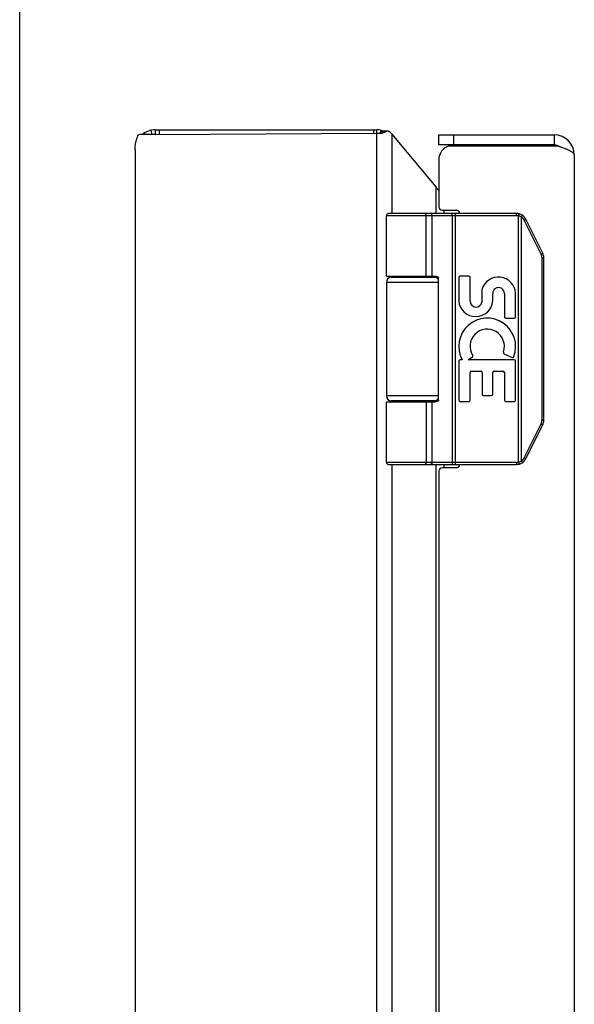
# Model space of a CAD drawing. Header units: inches. Extents: x 0 to 37.8, y 0 to 24.4.
# Tile 5 of 10: x 0 to 3.3, y 12.9 to 18.7. Entities that reach past the tile are written whole.
import ezdxf

# ---------------------------------------------------------------- set-up
doc = ezdxf.new("R2010")
doc.units = ezdxf.units.IN
doc.header["$LTSCALE"] = 2.077778
doc.header["$MEASUREMENT"] = 0
doc.layers.get('0').update_dxf_attribs({"linetype": 'CONTINUOUS'})
doc.layers.add('02___PRT_ALL_AXES', color=7, linetype='CONTINUOUS')

msp = doc.modelspace()

# ---------------------------------------------------------------- linework, layer by layer
at = {"color": 7, "linetype": 'Continuous'}
for p, q in [((0, 0), (0, 24.4444)), ((0.7843, 18.0774), (0.7897, 18.0518)), ((0.8093, 18.08), (0.8093, 18.0519)), ((0.8336, 18.08), (0.8336, 18.0521)), ((2.1139, 18.08), (2.1139, 18.0595)), ((2.1333, 18.08), (2.1333, 18.0596)), ((2.1592, 18.0772), (2.1569, 18.0666)), ((2.1981, 18.0718), (2.1657, 18.0718)), ((0.7398, 18.0579), (0.7442, 18.0516)), ((0.7436, 18.0604), (0.7493, 18.0516)), ((2.1843, 18.0684), (2.1588, 18.0684)), ((2.5045, 17.99), (2.5045, 18.05)), ((2.5945, 17.99), (2.5945, 18.05)), ((3.1945, 18.05), (3.1945, 17.99)), ((3.1945, 17.99), (2.5045, 17.99)), ((2.9692, 17.567), (2.1918, 17.567)), ((2.9692, 17.58), (2.2048, 17.58)), ((2.4223, 17.58), (2.4221, 17.58)), ((2.4224, 17.58), (2.4222, 17.58)), ((2.4225, 17.58), (2.4224, 17.58)), ((2.4287, 17.205), (2.4287, 17.5672)), ((2.4287, 17.205), (2.4287, 17.5672)), ((2.4647, 17.205), (2.4647, 17.567)), ((2.5849, 17.5753), (2.5849, 17.5756)), ((2.585, 17.5749), (2.5849, 17.5753)), ((2.585, 17.5746), (2.585, 17.5749)), ((2.585, 17.5742), (2.585, 17.5746)), ((2.5851, 17.5738), (2.585, 17.5742)), ((2.5851, 17.5735), (2.5851, 17.5738)), ((2.5851, 17.5731), (2.5851, 17.5735)), ((2.5852, 17.5727), (2.5851, 17.5731)), ((2.5852, 17.5723), (2.5852, 17.5727)), ((2.5852, 17.5719), (2.5852, 17.5723)), ((2.5852, 17.5715), (2.5852, 17.5719)), ((2.5853, 17.5711), (2.5852, 17.5715)), ((2.5853, 17.5707), (2.5853, 17.5711)), ((2.5853, 17.5702), (2.5853, 17.5707)), ((2.5853, 17.5698), (2.5853, 17.5702)), ((2.5853, 17.5694), (2.5853, 17.5698)), ((2.5853, 17.569), (2.5853, 17.5694)), ((2.5853, 17.5685), (2.5853, 17.569)), ((2.5854, 17.5681), (2.5853, 17.5685)), ((2.5854, 17.5677), (2.5854, 17.5681)), ((2.5854, 17.5672), (2.5854, 17.5677)), ((2.5854, 17.5672), (2.5854, 16.0928)), ((2.6046, 16.08), (2.6046, 17.58)), ((2.9692, 17.567), (2.9692, 17.58)), ((2.9811, 17.5656), (2.9842, 17.5782)), ((2.9811, 16.0945), (2.9811, 17.5656)), ((2.9984, 17.5587), (2.9988, 17.5593)), ((2.9984, 16.1013), (2.9984, 17.5587)), ((2.9988, 17.5593), (2.9991, 17.5598)), ((2.9991, 17.5598), (2.9995, 17.5603)), ((2.9995, 17.5603), (2.9998, 17.5609)), ((2.9998, 17.5609), (3.0001, 17.5614)), ((3.0001, 17.5614), (3.0004, 17.5619)), ((3.0004, 17.5619), (3.0006, 17.5623)), ((3.0006, 17.5623), (3.0008, 17.5626)), ((3.0008, 17.5626), (3.001, 17.5629)), ((3.001, 17.5629), (3.0012, 17.5633)), ((3.0012, 17.5633), (3.0014, 17.5636)), ((3.0014, 17.5636), (3.0016, 17.5639)), ((3.0016, 17.5639), (3.0018, 17.5642)), ((3.0018, 17.5642), (3.0019, 17.5645)), ((3.0019, 17.5645), (3.0021, 17.5648)), ((3.0021, 17.5648), (3.0023, 17.5651)), ((3.0023, 17.5651), (3.0024, 17.5654)), ((3.0024, 17.5654), (3.0026, 17.5657)), ((3.0026, 17.5657), (3.0027, 17.566)), ((3.0027, 17.566), (3.0028, 17.5662)), ((3.0181, 17.5411), (3.0188, 17.5415)), ((3.0188, 17.5415), (3.0195, 17.5419)), ((3.0195, 17.5419), (3.0201, 17.5422)), ((3.0201, 17.5422), (3.0206, 17.5425)), ((3.0206, 17.5425), (3.021, 17.5427)), ((3.021, 17.5427), (3.0215, 17.543)), ((3.0215, 17.543), (3.0219, 17.5432)), ((3.0219, 17.5432), (3.0223, 17.5435)), ((3.0223, 17.5435), (3.0225, 17.5436)), ((3.0225, 17.5436), (3.0228, 17.5438)), ((3.0228, 17.5438), (3.023, 17.5439)), ((3.023, 17.5439), (3.0232, 17.544)), ((3.0232, 17.544), (3.0234, 17.5442)), ((3.0234, 17.5442), (3.0236, 17.5443)), ((3.0236, 17.5443), (3.0238, 17.5444)), ((3.1262, 17.3432), (3.0251, 17.5455)), ((3.0153, 17.5397), (3.0158, 17.54)), ((3.1164, 17.3374), (3.0153, 17.5397)), ((3.0158, 17.54), (3.0166, 17.5404)), ((3.0166, 17.5404), (3.0173, 17.5407)), ((3.0173, 17.5407), (3.0181, 17.5411)), ((3.1164, 17.3374), (3.1173, 17.3379)), ((3.1173, 17.3379), (3.1181, 17.3383)), ((3.1181, 17.3383), (3.1188, 17.3387)), ((3.1188, 17.3387), (3.1196, 17.3391)), ((3.1196, 17.3391), (3.1202, 17.3394)), ((3.1202, 17.3394), (3.1209, 17.3398)), ((3.1209, 17.3398), (3.1214, 17.3401)), ((3.1214, 17.3401), (3.1219, 17.3403)), ((3.1216, 16.3448), (3.1216, 17.3153)), ((3.1216, 17.3153), (3.1328, 17.3153)), ((3.1219, 17.3403), (3.1223, 17.3406)), ((3.1223, 17.3406), (3.1226, 17.3407)), ((3.1226, 17.3407), (3.123, 17.341)), ((3.123, 17.341), (3.1234, 17.3412)), ((3.1234, 17.3412), (3.1237, 17.3414)), ((3.1237, 17.3414), (3.1239, 17.3415)), ((3.1239, 17.3415), (3.1241, 17.3416)), ((3.1241, 17.3416), (3.1243, 17.3418)), ((3.1243, 17.3418), (3.1246, 17.3419)), ((3.1246, 17.3419), (3.1248, 17.342)), ((3.1248, 17.342), (3.1249, 17.3421)), ((3.1328, 16.3448), (3.1328, 17.3153)), ((2.2218, 17.2), (2.5005, 17.2)), ((2.5028, 16.465), (2.5028, 17.195)), ((2.1918, 17.17), (2.5028, 17.17)), ((2.5028, 16.49), (2.1918, 16.49)), ((2.1918, 16.455), (2.4829, 16.455)), ((2.5005, 16.46), (2.2218, 16.46)), ((2.4647, 16.093), (2.4647, 16.455)), ((3.0153, 16.1204), (3.1164, 16.3226)), ((3.0251, 16.1146), (3.1262, 16.3168)), ((3.1164, 16.3226), (3.1173, 16.3222)), ((3.1173, 16.3222), (3.1181, 16.3218)), ((3.1181, 16.3218), (3.1188, 16.3214)), ((3.1188, 16.3214), (3.1196, 16.321)), ((3.1196, 16.321), (3.1202, 16.3206)), ((3.1202, 16.3206), (3.1209, 16.3203)), ((3.1209, 16.3203), (3.1214, 16.32)), ((3.1214, 16.32), (3.1219, 16.3197)), ((3.1216, 16.3448), (3.1328, 16.3448)), ((3.1219, 16.3197), (3.1223, 16.3195)), ((3.1223, 16.3195), (3.1227, 16.3192)), ((3.1227, 16.3192), (3.1232, 16.319)), ((3.1232, 16.319), (3.1234, 16.3188)), ((3.1234, 16.3188), (3.1237, 16.3187)), ((3.1237, 16.3187), (3.1239, 16.3185)), ((3.1239, 16.3185), (3.1241, 16.3184)), ((3.1241, 16.3184), (3.1243, 16.3183)), ((3.1243, 16.3183), (3.1246, 16.3181)), ((3.1246, 16.3181), (3.1248, 16.318)), ((2.1918, 16.093), (2.9692, 16.093)), ((2.2048, 16.08), (2.9692, 16.08)), ((2.4223, 16.08), (2.4221, 16.08)), ((2.4224, 16.08), (2.4222, 16.08)), ((2.4225, 16.08), (2.4224, 16.08)), ((2.4226, 16.0801), (2.4225, 16.08)), ((2.585, 16.0851), (2.5849, 16.0848)), ((2.5851, 16.0864), (2.585, 16.086)), ((2.585, 16.086), (2.585, 16.0857)), ((2.5852, 16.0876), (2.5851, 16.0872)), ((2.5851, 16.0872), (2.5851, 16.0868)), ((2.5851, 16.0868), (2.5851, 16.0864)), ((2.5853, 16.0888), (2.5852, 16.0884)), ((2.5852, 16.0884), (2.5852, 16.088)), ((2.5852, 16.088), (2.5852, 16.0876)), ((2.5854, 16.0917), (2.5853, 16.0913)), ((2.5853, 16.0913), (2.5853, 16.0909)), ((2.5853, 16.0909), (2.5853, 16.0904)), ((2.5853, 16.0904), (2.5853, 16.09)), ((2.5853, 16.09), (2.5853, 16.0896)), ((2.5853, 16.0896), (2.5853, 16.0892)), ((2.5853, 16.0892), (2.5853, 16.0888)), ((2.5854, 16.0928), (2.5854, 16.0924)), ((2.9692, 16.093), (2.9692, 16.08)), ((2.9811, 16.0945), (2.9842, 16.0819)), ((2.9984, 16.1013), (2.9988, 16.1008)), ((2.9988, 16.1008), (2.9991, 16.1002)), ((2.9991, 16.1002), (2.9995, 16.0997)), ((2.9995, 16.0997), (2.9997, 16.0994)), ((2.9997, 16.0994), (3, 16.0988)), ((3, 16.0988), (3.0003, 16.0983)), ((3.0003, 16.0983), (3.0005, 16.098)), ((3.0005, 16.098), (3.0007, 16.0976)), ((3.0007, 16.0976), (3.0009, 16.0973)), ((3.0009, 16.0973), (3.0011, 16.097)), ((3.0011, 16.097), (3.0013, 16.0966)), ((3.0013, 16.0966), (3.0015, 16.0963)), ((3.0015, 16.0963), (3.0017, 16.096)), ((3.0017, 16.096), (3.0019, 16.0957)), ((3.0019, 16.0957), (3.002, 16.0954)), ((3.002, 16.0954), (3.0022, 16.0951)), ((3.0022, 16.0951), (3.0023, 16.0948)), ((3.0023, 16.0948), (3.0025, 16.0945)), ((3.0025, 16.0945), (3.0026, 16.0942)), ((3.0026, 16.0942), (3.0028, 16.094)), ((3.0153, 16.1204), (3.0162, 16.1199)), ((3.0162, 16.1199), (3.017, 16.1195)), ((3.017, 16.1195), (3.0177, 16.1191)), ((3.0177, 16.1191), (3.0184, 16.1187)), ((3.0184, 16.1187), (3.0191, 16.1184)), ((3.0191, 16.1184), (3.0198, 16.118)), ((3.0198, 16.118), (3.0203, 16.1177)), ((3.0203, 16.1177), (3.0207, 16.1175)), ((3.0207, 16.1175), (3.0212, 16.1172)), ((3.0212, 16.1172), (3.0216, 16.117)), ((3.0216, 16.117), (3.022, 16.1167)), ((3.022, 16.1167), (3.0223, 16.1166)), ((3.0223, 16.1166), (3.0225, 16.1164)), ((3.0225, 16.1164), (3.0228, 16.1163)), ((3.0228, 16.1163), (3.023, 16.1162)), ((3.023, 16.1162), (3.0232, 16.116)), ((3.0232, 16.116), (3.0234, 16.1159)), ((3.0234, 16.1159), (3.0236, 16.1158))]:
    msp.add_line(p, q, dxfattribs=at)
at = {"color": 3, "linetype": 'Continuous'}
for p, q in [((0.8093, 18.08), (2.1333, 18.08)), ((0.722, 18.0515), (0.7098, 18.0514)), ((0.7404, 18.0516), (0.722, 18.0515)), ((0.7618, 18.0517), (0.7404, 18.0516)), ((0.8093, 18.0519), (2.1333, 18.0596)), ((2.1333, 18.0596), (2.1453, 18.0597)), ((2.1333, 18.0596), (2.1333, 6.1004)), ((2.2252, 17.58), (2.2252, 18.0551)), ((2.4882, 17.7393), (2.2252, 18.0551)), ((2.5045, 18.05), (3.1945, 18.05)), ((0.6893, 17.96), (0.6893, 6.2)), ((2.5649, 17.985), (3.2102, 17.985)), ((2.5045, 17.9), (2.5045, 17.62)), ((3.3145, 17.93), (3.3145, 6.23)), ((2.4882, 17.58), (2.4882, 17.7393)), ((2.5245, 17.6), (2.6095, 17.6)), ((2.5342, 17.6), (2.5342, 17.58)), ((2.2252, 17.2), (2.2252, 17.205)), ((2.4882, 17.2), (2.4882, 17.2048)), ((2.2252, 16.455), (2.2252, 16.46)), ((2.4882, 16.4553), (2.4882, 16.46)), ((2.2252, 8.08), (2.2252, 16.08)), ((2.4882, 8.08), (2.4882, 16.08)), ((2.5342, 16.08), (2.5342, 16.06)), ((2.5045, 16.04), (2.5045, 8.12)), ((2.6095, 16.06), (2.5245, 16.06))]:
    msp.add_line(p, q, dxfattribs=at)
at = {"color": 7, "linetype": 'Continuous'}
for points in [[(2.1657, 18.0718), (2.1652, 18.0718), (2.1646, 18.0717), (2.164, 18.0716), (2.1633, 18.0714), (2.1627, 18.0712), (2.1621, 18.0709), (2.1614, 18.0705), (2.1608, 18.0701), (2.1601, 18.0696), (2.1595, 18.069), (2.1575, 18.0671)], [(2.1393, 18.0597), (2.1408, 18.0597), (2.1422, 18.0599), (2.1436, 18.0601), (2.145, 18.0604)], [(2.145, 18.0604), (2.1464, 18.0608), (2.1479, 18.0612), (2.1493, 18.0618), (2.1507, 18.0624), (2.152, 18.0631), (2.1534, 18.064), (2.1548, 18.0649), (2.1562, 18.066), (2.1575, 18.0671)], [(2.4287, 17.5672), (2.4287, 17.5675), (2.4287, 17.5677), (2.4287, 17.5679), (2.4287, 17.5681), (2.4287, 17.5683), (2.4287, 17.5685), (2.4287, 17.5688), (2.4286, 17.569), (2.4286, 17.5692), (2.4286, 17.5694), (2.4286, 17.5696), (2.4286, 17.5698), (2.4285, 17.57), (2.4285, 17.5702), (2.4285, 17.5705), (2.4285, 17.5707), (2.4284, 17.5709), (2.4284, 17.5711), (2.4284, 17.5713), (2.4283, 17.5715), (2.4283, 17.5717), (2.4282, 17.5719), (2.4282, 17.5721), (2.4282, 17.5723), (2.4281, 17.5725), (2.4281, 17.5727), (2.428, 17.5729), (2.428, 17.5731), (2.4279, 17.5733), (2.4279, 17.5735), (2.4278, 17.5737), (2.4277, 17.5738), (2.4277, 17.574), (2.4276, 17.5742), (2.4276, 17.5744), (2.4275, 17.5746), (2.4274, 17.5747), (2.4274, 17.5749), (2.4273, 17.5751), (2.4272, 17.5753), (2.4272, 17.5754), (2.4271, 17.5756), (2.427, 17.5757), (2.427, 17.5759), (2.4269, 17.5761), (2.4268, 17.5762), (2.4267, 17.5764), (2.4266, 17.5765), (2.4266, 17.5767), (2.4265, 17.5768), (2.4264, 17.577), (2.4263, 17.5771), (2.4262, 17.5772), (2.4261, 17.5774), (2.4261, 17.5775), (2.426, 17.5776), (2.4259, 17.5777), (2.4258, 17.5779), (2.4257, 17.578), (2.4256, 17.5781), (2.4255, 17.5782), (2.4254, 17.5783), (2.4253, 17.5784), (2.4252, 17.5785), (2.4251, 17.5786), (2.425, 17.5787), (2.4249, 17.5788), (2.4248, 17.5789), (2.4247, 17.579), (2.4246, 17.5791), (2.4245, 17.5792), (2.4244, 17.5792), (2.4243, 17.5793), (2.4242, 17.5794), (2.4241, 17.5794), (2.424, 17.5795), (2.4239, 17.5796), (2.4238, 17.5796), (2.4237, 17.5797), (2.4236, 17.5797), (2.4235, 17.5798), (2.4234, 17.5798), (2.4233, 17.5798), (2.4232, 17.5799), (2.423, 17.5799), (2.4229, 17.5799), (2.4228, 17.58), (2.4227, 17.58), (2.4226, 17.58), (2.4225, 17.58)], [(2.4287, 17.5672), (2.4287, 17.5675), (2.4287, 17.5677), (2.4287, 17.5679), (2.4287, 17.5681), (2.4287, 17.5683), (2.4286, 17.5685), (2.4286, 17.5688), (2.4286, 17.569), (2.4286, 17.5692), (2.4286, 17.5694), (2.4286, 17.5696), (2.4285, 17.5698), (2.4285, 17.57), (2.4285, 17.5702), (2.4285, 17.5705), (2.4284, 17.5707), (2.4284, 17.5709), (2.4284, 17.5711), (2.4283, 17.5713), (2.4283, 17.5715), (2.4283, 17.5717), (2.4282, 17.5719), (2.4282, 17.5721), (2.4281, 17.5723), (2.4281, 17.5725), (2.428, 17.5727), (2.428, 17.5729), (2.4279, 17.5731), (2.4279, 17.5733), (2.4278, 17.5735), (2.4278, 17.5737), (2.4277, 17.5738), (2.4277, 17.574), (2.4276, 17.5742), (2.4275, 17.5744), (2.4275, 17.5746), (2.4274, 17.5747), (2.4273, 17.5749), (2.4273, 17.5751), (2.4272, 17.5753), (2.4271, 17.5754), (2.4271, 17.5756), (2.427, 17.5757), (2.4269, 17.5759), (2.4268, 17.5761), (2.4268, 17.5762), (2.4267, 17.5764), (2.4266, 17.5765), (2.4265, 17.5767), (2.4264, 17.5768), (2.4264, 17.577), (2.4263, 17.5771), (2.4262, 17.5772), (2.4261, 17.5774), (2.426, 17.5775), (2.4259, 17.5776), (2.4258, 17.5777), (2.4258, 17.5779), (2.4257, 17.578), (2.4256, 17.5781), (2.4255, 17.5782), (2.4254, 17.5783), (2.4253, 17.5784), (2.4252, 17.5785), (2.4251, 17.5786), (2.425, 17.5787), (2.4249, 17.5788), (2.4248, 17.5789), (2.4247, 17.579), (2.4246, 17.5791), (2.4245, 17.5792), (2.4244, 17.5792), (2.4243, 17.5793), (2.4242, 17.5794), (2.4241, 17.5794), (2.424, 17.5795), (2.4239, 17.5796), (2.4238, 17.5796), (2.4237, 17.5797), (2.4235, 17.5797), (2.4234, 17.5798), (2.4233, 17.5798), (2.4232, 17.5798), (2.4231, 17.5799), (2.423, 17.5799), (2.4229, 17.5799), (2.4228, 17.58), (2.4227, 17.58), (2.4226, 17.58)], [(2.4647, 17.567), (2.4647, 17.5672), (2.4647, 17.5675), (2.4647, 17.5677), (2.4647, 17.5679), (2.4646, 17.5681), (2.4646, 17.5683), (2.4646, 17.5685), (2.4646, 17.5688), (2.4646, 17.569), (2.4645, 17.5692), (2.4645, 17.5694), (2.4645, 17.5696), (2.4645, 17.5698), (2.4644, 17.57), (2.4644, 17.5702), (2.4643, 17.5705), (2.4643, 17.5707), (2.4642, 17.5709), (2.4642, 17.5711), (2.4641, 17.5713), (2.4641, 17.5715), (2.464, 17.5717), (2.464, 17.5719), (2.4639, 17.5721), (2.4638, 17.5723), (2.4638, 17.5725), (2.4637, 17.5727), (2.4636, 17.5729), (2.4635, 17.5731), (2.4635, 17.5733), (2.4634, 17.5735), (2.4633, 17.5737), (2.4632, 17.5738), (2.4631, 17.574), (2.463, 17.5742), (2.463, 17.5744), (2.4629, 17.5746), (2.4628, 17.5747), (2.4627, 17.5749), (2.4626, 17.5751), (2.4625, 17.5753), (2.4624, 17.5754), (2.4622, 17.5756), (2.4621, 17.5757), (2.462, 17.5759), (2.4619, 17.5761), (2.4618, 17.5762), (2.4617, 17.5764), (2.4616, 17.5765), (2.4614, 17.5767), (2.4613, 17.5768), (2.4612, 17.577), (2.4611, 17.5771), (2.4609, 17.5772), (2.4608, 17.5774), (2.4607, 17.5775), (2.4605, 17.5776), (2.4604, 17.5777), (2.4603, 17.5779), (2.4601, 17.578), (2.46, 17.5781), (2.4599, 17.5782), (2.4597, 17.5783), (2.4596, 17.5784), (2.4594, 17.5785), (2.4593, 17.5786), (2.4591, 17.5787), (2.459, 17.5788), (2.4588, 17.5789), (2.4587, 17.579), (2.4585, 17.5791), (2.4584, 17.5792), (2.4582, 17.5792), (2.4581, 17.5793), (2.4579, 17.5794), (2.4578, 17.5794), (2.4576, 17.5795), (2.4574, 17.5796), (2.4573, 17.5796), (2.4571, 17.5797), (2.457, 17.5797), (2.4568, 17.5798), (2.4566, 17.5798), (2.4565, 17.5798), (2.4563, 17.5799), (2.4562, 17.5799), (2.456, 17.5799), (2.4558, 17.58), (2.4557, 17.58), (2.4555, 17.58), (2.4553, 17.58), (2.4552, 17.58), (2.455, 17.58), (2.4548, 17.58)], [(2.5849, 17.5756), (2.5848, 17.5757), (2.5848, 17.5759), (2.5848, 17.5761), (2.5848, 17.5762), (2.5848, 17.5764), (2.5847, 17.5765), (2.5847, 17.5767), (2.5847, 17.5768), (2.5847, 17.577), (2.5846, 17.5771), (2.5846, 17.5772), (2.5846, 17.5774), (2.5845, 17.5775), (2.5845, 17.5776), (2.5845, 17.5777), (2.5845, 17.5779), (2.5844, 17.578), (2.5844, 17.5781), (2.5844, 17.5782), (2.5844, 17.5783), (2.5843, 17.5784), (2.5843, 17.5785), (2.5843, 17.5786), (2.5842, 17.5787), (2.5842, 17.5788), (2.5842, 17.5789), (2.5841, 17.579), (2.5841, 17.5791), (2.5841, 17.5792), (2.584, 17.5792), (2.584, 17.5793), (2.584, 17.5794), (2.584, 17.5794), (2.5839, 17.5795), (2.5839, 17.5796), (2.5839, 17.5796), (2.5838, 17.5797), (2.5838, 17.5797), (2.5838, 17.5798), (2.5837, 17.5798), (2.5837, 17.5798), (2.5837, 17.5799), (2.5836, 17.5799), (2.5836, 17.5799), (2.5836, 17.58), (2.5835, 17.58), (2.5835, 17.58), (2.5835, 17.58), (2.5834, 17.58), (2.5834, 17.58), (2.5834, 17.58)], [(2.9984, 17.5587), (2.9979, 17.559), (2.9974, 17.5593), (2.9969, 17.5596), (2.9964, 17.5599), (2.9959, 17.5602), (2.9954, 17.5604), (2.9948, 17.5607), (2.9943, 17.561), (2.9938, 17.5612), (2.9933, 17.5615), (2.9927, 17.5617), (2.9922, 17.5619), (2.9917, 17.5622), (2.9911, 17.5624), (2.9906, 17.5626), (2.99, 17.5628), (2.9895, 17.563), (2.9889, 17.5633), (2.9884, 17.5635), (2.9878, 17.5637), (2.9873, 17.5638), (2.9867, 17.564), (2.9862, 17.5642), (2.9856, 17.5644), (2.9851, 17.5645), (2.9845, 17.5647), (2.9839, 17.5649), (2.9834, 17.565), (2.9828, 17.5652), (2.9822, 17.5653), (2.9817, 17.5654), (2.9811, 17.5656)], [(3.0153, 17.5397), (3.015, 17.5401), (3.0148, 17.5406), (3.0145, 17.5411), (3.0143, 17.5416), (3.014, 17.542), (3.0137, 17.5425), (3.0135, 17.5429), (3.0132, 17.5434), (3.0129, 17.5439), (3.0126, 17.5443), (3.0123, 17.5448), (3.012, 17.5452), (3.0117, 17.5456), (3.0114, 17.5461), (3.0111, 17.5465), (3.0108, 17.547), (3.0105, 17.5474), (3.0101, 17.5478), (3.0098, 17.5482), (3.0095, 17.5486), (3.0091, 17.5491), (3.0088, 17.5495), (3.0084, 17.5499), (3.0081, 17.5503), (3.0077, 17.5507), (3.0074, 17.5511), (3.007, 17.5515), (3.0066, 17.5519), (3.0063, 17.5522), (3.0059, 17.5526), (3.0055, 17.553), (3.0051, 17.5534), (3.0047, 17.5537), (3.0043, 17.5541), (3.0039, 17.5545), (3.0035, 17.5548), (3.0031, 17.5552), (3.0027, 17.5555), (3.0023, 17.5559), (3.0019, 17.5562), (3.0015, 17.5565), (3.001, 17.5569), (3.0006, 17.5572), (3.0002, 17.5575), (2.9997, 17.5578), (2.9993, 17.5581), (2.9989, 17.5584), (2.9984, 17.5587)], [(3.0028, 17.5662), (3.0029, 17.5664), (3.003, 17.5665), (3.003, 17.5666), (3.0031, 17.5667), (3.0031, 17.5669), (3.0032, 17.567), (3.0032, 17.5671), (3.0033, 17.5672), (3.0033, 17.5673), (3.0034, 17.5674), (3.0034, 17.5675), (3.0035, 17.5676), (3.0035, 17.5677), (3.0036, 17.5678), (3.0036, 17.5679), (3.0036, 17.568), (3.0037, 17.5681), (3.0037, 17.5682), (3.0037, 17.5683), (3.0038, 17.5684), (3.0038, 17.5685), (3.0038, 17.5685), (3.0038, 17.5686), (3.0038, 17.5687), (3.0039, 17.5687), (3.0039, 17.5688), (3.0039, 17.5689), (3.0039, 17.5689), (3.0039, 17.569), (3.0039, 17.5691), (3.0039, 17.5691), (3.0039, 17.5692), (3.0039, 17.5692), (3.0039, 17.5693), (3.0039, 17.5693), (3.0039, 17.5693), (3.0039, 17.5694), (3.0039, 17.5694), (3.0039, 17.5694), (3.0039, 17.5695), (3.0039, 17.5695), (3.0039, 17.5695), (3.0038, 17.5695), (3.0038, 17.5695)], [(3.0238, 17.5444), (3.0239, 17.5445), (3.024, 17.5445), (3.0241, 17.5446), (3.0241, 17.5446), (3.0242, 17.5447), (3.0243, 17.5447), (3.0244, 17.5448), (3.0244, 17.5448), (3.0245, 17.5449), (3.0246, 17.5449), (3.0246, 17.545), (3.0247, 17.545), (3.0247, 17.545), (3.0248, 17.5451), (3.0248, 17.5451), (3.0248, 17.5451), (3.0249, 17.5452), (3.0249, 17.5452), (3.025, 17.5452), (3.025, 17.5453), (3.025, 17.5453), (3.025, 17.5453), (3.025, 17.5454), (3.0251, 17.5454), (3.0251, 17.5454), (3.0251, 17.5454), (3.0251, 17.5454), (3.0251, 17.5454), (3.0251, 17.5455), (3.0251, 17.5455)], [(3.1216, 17.3153), (3.1216, 17.3158), (3.1216, 17.3164), (3.1216, 17.3169), (3.1216, 17.3175), (3.1215, 17.318), (3.1215, 17.3185), (3.1215, 17.3191), (3.1214, 17.3196), (3.1214, 17.3202), (3.1213, 17.3207), (3.1212, 17.3213), (3.1212, 17.3218), (3.1211, 17.3223), (3.121, 17.3229), (3.1209, 17.3234), (3.1208, 17.324), (3.1207, 17.3245), (3.1206, 17.325), (3.1205, 17.3256), (3.1204, 17.3261), (3.1203, 17.3266), (3.1202, 17.3272), (3.12, 17.3277), (3.1199, 17.3282), (3.1197, 17.3288), (3.1196, 17.3293), (3.1194, 17.3298), (3.1193, 17.3303), (3.1191, 17.3308), (3.1189, 17.3314), (3.1187, 17.3319), (3.1186, 17.3324), (3.1184, 17.3329), (3.1182, 17.3334), (3.118, 17.3339), (3.1178, 17.3344), (3.1175, 17.3349), (3.1173, 17.3354), (3.1171, 17.3359), (3.1169, 17.3364), (3.1166, 17.3369), (3.1164, 17.3374)], [(3.1249, 17.3421), (3.125, 17.3422), (3.1251, 17.3423), (3.1252, 17.3423), (3.1253, 17.3424), (3.1253, 17.3424), (3.1254, 17.3425), (3.1255, 17.3425), (3.1256, 17.3426), (3.1256, 17.3426), (3.1257, 17.3427), (3.1257, 17.3427), (3.1258, 17.3427), (3.1258, 17.3428), (3.1259, 17.3428), (3.1259, 17.3429), (3.126, 17.3429), (3.126, 17.3429), (3.126, 17.343), (3.1261, 17.343), (3.1261, 17.343), (3.1261, 17.343), (3.1262, 17.3431), (3.1262, 17.3431), (3.1262, 17.3431), (3.1262, 17.3431), (3.1262, 17.3432), (3.1262, 17.3432), (3.1262, 17.3432), (3.1262, 17.3432), (3.1262, 17.3432)], [(2.1918, 17.205), (2.4829, 17.205), (2.4835, 17.205), (2.4842, 17.205), (2.4848, 17.205), (2.4855, 17.205), (2.4861, 17.2049), (2.4868, 17.2049), (2.4874, 17.2048), (2.4879, 17.2048), (2.4885, 17.2047), (2.489, 17.2047), (2.4895, 17.2046), (2.49, 17.2045), (2.4905, 17.2045), (2.4909, 17.2044), (2.4914, 17.2043), (2.4918, 17.2042), (2.4922, 17.2041), (2.4926, 17.204), (2.493, 17.2039), (2.4934, 17.2038), (2.4937, 17.2037), (2.4941, 17.2036), (2.4944, 17.2035), (2.4947, 17.2034), (2.495, 17.2033), (2.4953, 17.2032), (2.4956, 17.2031), (2.4959, 17.203), (2.4962, 17.2029), (2.4964, 17.2028), (2.4967, 17.2026), (2.4969, 17.2025), (2.4972, 17.2024), (2.4974, 17.2023), (2.4976, 17.2022), (2.4979, 17.202), (2.4981, 17.2019), (2.4983, 17.2018), (2.4985, 17.2017), (2.4987, 17.2016), (2.4988, 17.2014), (2.499, 17.2013), (2.4992, 17.2012), (2.4993, 17.2011), (2.4995, 17.2009), (2.4997, 17.2008), (2.4998, 17.2007), (2.4999, 17.2006), (2.5001, 17.2005), (2.5002, 17.2003), (2.5003, 17.2002), (2.5005, 17.2001), (2.5006, 17.2), (2.5007, 17.1998), (2.5008, 17.1997), (2.5009, 17.1996), (2.501, 17.1995), (2.5011, 17.1994), (2.5012, 17.1992), (2.5013, 17.1991), (2.5014, 17.199), (2.5015, 17.1989), (2.5016, 17.1988), (2.5016, 17.1987), (2.5017, 17.1985), (2.5018, 17.1984), (2.5018, 17.1983), (2.5019, 17.1982), (2.502, 17.1981), (2.502, 17.198), (2.5021, 17.1979), (2.5021, 17.1977), (2.5022, 17.1976), (2.5022, 17.1975), (2.5023, 17.1974), (2.5023, 17.1973), (2.5024, 17.1972), (2.5024, 17.1971), (2.5024, 17.197), (2.5025, 17.1969), (2.5025, 17.1967), (2.5025, 17.1966), (2.5026, 17.1965), (2.5026, 17.1964), (2.5026, 17.1963), (2.5026, 17.1962), (2.5027, 17.1961), (2.5027, 17.196), (2.5027, 17.1959), (2.5027, 17.1958), (2.5027, 17.1957), (2.5027, 17.1956), (2.5027, 17.1955), (2.5027, 17.1953), (2.5028, 17.1952), (2.5028, 17.1951), (2.5028, 17.195)], [(2.4287, 16.455), (2.4287, 16.0928), (2.4287, 16.0926), (2.4287, 16.0924), (2.4287, 16.0922), (2.4287, 16.0919), (2.4287, 16.0917), (2.4286, 16.0915), (2.4286, 16.0913), (2.4286, 16.0911), (2.4286, 16.0909), (2.4286, 16.0906), (2.4286, 16.0904), (2.4285, 16.0902), (2.4285, 16.09), (2.4285, 16.0898), (2.4285, 16.0896), (2.4284, 16.0894), (2.4284, 16.0892), (2.4284, 16.089), (2.4283, 16.0888), (2.4283, 16.0886), (2.4283, 16.0884), (2.4282, 16.0882), (2.4282, 16.088), (2.4281, 16.0878), (2.4281, 16.0876), (2.428, 16.0874), (2.428, 16.0872), (2.4279, 16.087), (2.4279, 16.0868), (2.4278, 16.0866), (2.4278, 16.0864), (2.4277, 16.0862), (2.4277, 16.086), (2.4276, 16.0858), (2.4275, 16.0857), (2.4275, 16.0855), (2.4274, 16.0853), (2.4273, 16.0851), (2.4273, 16.085), (2.4272, 16.0848), (2.4271, 16.0846), (2.4271, 16.0845), (2.427, 16.0843), (2.4269, 16.0841), (2.4268, 16.084), (2.4268, 16.0838), (2.4267, 16.0837), (2.4266, 16.0835), (2.4265, 16.0834), (2.4264, 16.0832), (2.4264, 16.0831), (2.4263, 16.083), (2.4262, 16.0828), (2.4261, 16.0827), (2.426, 16.0826), (2.4259, 16.0824), (2.4258, 16.0823), (2.4258, 16.0822), (2.4257, 16.0821), (2.4256, 16.082), (2.4255, 16.0818), (2.4254, 16.0817), (2.4253, 16.0816), (2.4252, 16.0815), (2.4251, 16.0814), (2.425, 16.0813), (2.4249, 16.0812), (2.4248, 16.0811), (2.4247, 16.0811), (2.4246, 16.081), (2.4245, 16.0809), (2.4244, 16.0808), (2.4243, 16.0807), (2.4242, 16.0807), (2.4241, 16.0806), (2.424, 16.0805), (2.4239, 16.0805), (2.4238, 16.0804), (2.4237, 16.0804), (2.4235, 16.0803), (2.4234, 16.0803), (2.4233, 16.0802), (2.4232, 16.0802), (2.4231, 16.0802), (2.423, 16.0801), (2.4229, 16.0801), (2.4228, 16.0801), (2.4227, 16.0801), (2.4226, 16.0801)], [(2.4287, 16.455), (2.4287, 16.0928), (2.4287, 16.0926), (2.4287, 16.0924), (2.4287, 16.0922), (2.4287, 16.0919), (2.4287, 16.0917), (2.4287, 16.0915), (2.4287, 16.0913), (2.4286, 16.0911), (2.4286, 16.0909), (2.4286, 16.0906), (2.4286, 16.0904), (2.4286, 16.0902), (2.4285, 16.09), (2.4285, 16.0898), (2.4285, 16.0896), (2.4285, 16.0894), (2.4284, 16.0892), (2.4284, 16.089), (2.4284, 16.0888), (2.4283, 16.0886), (2.4283, 16.0884), (2.4282, 16.0882), (2.4282, 16.088), (2.4282, 16.0878), (2.4281, 16.0876), (2.4281, 16.0874), (2.428, 16.0872), (2.428, 16.087), (2.4279, 16.0868), (2.4279, 16.0866), (2.4278, 16.0864), (2.4277, 16.0862), (2.4277, 16.086), (2.4276, 16.0858), (2.4276, 16.0857), (2.4275, 16.0855), (2.4274, 16.0853), (2.4274, 16.0851), (2.4273, 16.085), (2.4272, 16.0848), (2.4272, 16.0846), (2.4271, 16.0845), (2.427, 16.0843), (2.427, 16.0841), (2.4269, 16.084), (2.4268, 16.0838), (2.4267, 16.0837), (2.4266, 16.0835), (2.4266, 16.0834), (2.4265, 16.0832), (2.4264, 16.0831), (2.4263, 16.083), (2.4262, 16.0828), (2.4261, 16.0827), (2.4261, 16.0826), (2.426, 16.0824), (2.4259, 16.0823), (2.4258, 16.0822), (2.4257, 16.0821), (2.4256, 16.082), (2.4255, 16.0818), (2.4254, 16.0817), (2.4253, 16.0816), (2.4252, 16.0815), (2.4251, 16.0814), (2.425, 16.0813), (2.4249, 16.0812), (2.4248, 16.0811), (2.4247, 16.0811), (2.4246, 16.081), (2.4245, 16.0809), (2.4244, 16.0808), (2.4243, 16.0807), (2.4242, 16.0807), (2.4241, 16.0806), (2.424, 16.0805), (2.4239, 16.0805), (2.4238, 16.0804), (2.4237, 16.0804), (2.4236, 16.0803), (2.4235, 16.0803), (2.4234, 16.0802), (2.4233, 16.0802), (2.4232, 16.0802), (2.423, 16.0801), (2.4229, 16.0801), (2.4228, 16.0801), (2.4227, 16.0801), (2.4226, 16.0801)], [(2.5028, 16.465), (2.5028, 16.4649), (2.5028, 16.4648), (2.5027, 16.4647), (2.5027, 16.4646), (2.5027, 16.4645), (2.5027, 16.4644), (2.5027, 16.4643), (2.5027, 16.4642), (2.5027, 16.4641), (2.5027, 16.464), (2.5026, 16.4638), (2.5026, 16.4637), (2.5026, 16.4636), (2.5026, 16.4635), (2.5025, 16.4634), (2.5025, 16.4633), (2.5025, 16.4632), (2.5024, 16.4631), (2.5024, 16.463), (2.5024, 16.4629), (2.5023, 16.4628), (2.5023, 16.4626), (2.5022, 16.4625), (2.5022, 16.4624), (2.5021, 16.4623), (2.5021, 16.4622), (2.502, 16.4621), (2.502, 16.462), (2.5019, 16.4619), (2.5018, 16.4617), (2.5018, 16.4616), (2.5017, 16.4615), (2.5016, 16.4614), (2.5016, 16.4613), (2.5015, 16.4612), (2.5014, 16.461), (2.5013, 16.4609), (2.5012, 16.4608), (2.5011, 16.4607), (2.501, 16.4606), (2.5009, 16.4604), (2.5008, 16.4603), (2.5007, 16.4602), (2.5006, 16.4601), (2.5005, 16.46), (2.5003, 16.4598), (2.5002, 16.4597), (2.5001, 16.4596), (2.4999, 16.4595), (2.4998, 16.4594), (2.4997, 16.4592), (2.4995, 16.4591), (2.4993, 16.459), (2.4992, 16.4589), (2.499, 16.4587), (2.4988, 16.4586), (2.4987, 16.4585), (2.4985, 16.4584), (2.4983, 16.4583), (2.4981, 16.4581), (2.4979, 16.458), (2.4976, 16.4579), (2.4974, 16.4578), (2.4972, 16.4576), (2.4969, 16.4575), (2.4967, 16.4574), (2.4964, 16.4573), (2.4962, 16.4572), (2.4959, 16.4571), (2.4956, 16.457), (2.4953, 16.4568), (2.495, 16.4567), (2.4947, 16.4566), (2.4944, 16.4565), (2.4941, 16.4564), (2.4937, 16.4563), (2.4934, 16.4562), (2.493, 16.4561), (2.4926, 16.456), (2.4922, 16.4559), (2.4918, 16.4558), (2.4914, 16.4558), (2.4909, 16.4557), (2.4905, 16.4556), (2.49, 16.4555), (2.4895, 16.4555), (2.489, 16.4554), (2.4885, 16.4553), (2.4879, 16.4553), (2.4874, 16.4552), (2.4868, 16.4552), (2.4861, 16.4551), (2.4855, 16.4551), (2.4848, 16.4551), (2.4842, 16.4551), (2.4835, 16.455), (2.4829, 16.455)], [(3.1164, 16.3226), (3.1166, 16.3231), (3.1169, 16.3236), (3.1171, 16.3241), (3.1173, 16.3246), (3.1175, 16.3251), (3.1178, 16.3256), (3.118, 16.3261), (3.1182, 16.3266), (3.1184, 16.3271), (3.1186, 16.3277), (3.1187, 16.3282), (3.1189, 16.3287), (3.1191, 16.3292), (3.1193, 16.3297), (3.1194, 16.3302), (3.1196, 16.3308), (3.1197, 16.3313), (3.1199, 16.3318), (3.12, 16.3324), (3.1202, 16.3329), (3.1203, 16.3334), (3.1204, 16.3339), (3.1205, 16.3345), (3.1206, 16.335), (3.1207, 16.3355), (3.1208, 16.3361), (3.1209, 16.3366), (3.121, 16.3372), (3.1211, 16.3377), (3.1212, 16.3382), (3.1212, 16.3388), (3.1213, 16.3393), (3.1214, 16.3399), (3.1214, 16.3404), (3.1215, 16.341), (3.1215, 16.3415), (3.1215, 16.342), (3.1216, 16.3426), (3.1216, 16.3431), (3.1216, 16.3437), (3.1216, 16.3442), (3.1216, 16.3448)], [(3.1248, 16.318), (3.1249, 16.3179), (3.125, 16.3178), (3.1251, 16.3178), (3.1252, 16.3177), (3.1253, 16.3177), (3.1253, 16.3176), (3.1254, 16.3176), (3.1255, 16.3175), (3.1256, 16.3175), (3.1256, 16.3174), (3.1257, 16.3174), (3.1257, 16.3174), (3.1258, 16.3173), (3.1258, 16.3173), (3.1259, 16.3172), (3.1259, 16.3172), (3.126, 16.3172), (3.126, 16.3171), (3.126, 16.3171), (3.1261, 16.3171), (3.1261, 16.317), (3.1261, 16.317), (3.1262, 16.317), (3.1262, 16.317), (3.1262, 16.3169), (3.1262, 16.3169), (3.1262, 16.3169), (3.1262, 16.3169), (3.1262, 16.3169), (3.1262, 16.3168), (3.1262, 16.3168)], [(2.4647, 16.093), (2.4647, 16.0928), (2.4647, 16.0926), (2.4647, 16.0924), (2.4647, 16.0922), (2.4646, 16.0919), (2.4646, 16.0917), (2.4646, 16.0915), (2.4646, 16.0913), (2.4646, 16.0911), (2.4645, 16.0909), (2.4645, 16.0906), (2.4645, 16.0904), (2.4645, 16.0902), (2.4644, 16.09), (2.4644, 16.0898), (2.4643, 16.0896), (2.4643, 16.0894), (2.4642, 16.0892), (2.4642, 16.089), (2.4641, 16.0888), (2.4641, 16.0886), (2.464, 16.0884), (2.464, 16.0882), (2.4639, 16.088), (2.4638, 16.0878), (2.4638, 16.0876), (2.4637, 16.0874), (2.4636, 16.0872), (2.4635, 16.087), (2.4635, 16.0868), (2.4634, 16.0866), (2.4633, 16.0864), (2.4632, 16.0862), (2.4631, 16.086), (2.463, 16.0858), (2.463, 16.0857), (2.4629, 16.0855), (2.4628, 16.0853), (2.4627, 16.0851), (2.4626, 16.085), (2.4625, 16.0848), (2.4624, 16.0846), (2.4622, 16.0845), (2.4621, 16.0843), (2.462, 16.0841), (2.4619, 16.084), (2.4618, 16.0838), (2.4617, 16.0837), (2.4616, 16.0835), (2.4614, 16.0834), (2.4613, 16.0832), (2.4612, 16.0831), (2.4611, 16.083), (2.4609, 16.0828), (2.4608, 16.0827), (2.4607, 16.0826), (2.4605, 16.0824), (2.4604, 16.0823), (2.4603, 16.0822), (2.4601, 16.0821), (2.46, 16.082), (2.4599, 16.0818), (2.4597, 16.0817), (2.4596, 16.0816), (2.4594, 16.0815), (2.4593, 16.0814), (2.4591, 16.0813), (2.459, 16.0812), (2.4588, 16.0811), (2.4587, 16.0811), (2.4585, 16.081), (2.4584, 16.0809), (2.4582, 16.0808), (2.4581, 16.0807), (2.4579, 16.0807), (2.4578, 16.0806), (2.4576, 16.0805), (2.4574, 16.0805), (2.4573, 16.0804), (2.4571, 16.0804), (2.457, 16.0803), (2.4568, 16.0803), (2.4566, 16.0802), (2.4565, 16.0802), (2.4563, 16.0802), (2.4562, 16.0801), (2.456, 16.0801), (2.4558, 16.0801), (2.4557, 16.0801), (2.4555, 16.0801), (2.4553, 16.08), (2.4552, 16.08), (2.455, 16.08), (2.4548, 16.08)], [(2.5849, 16.0848), (2.5849, 16.0845), (2.5848, 16.0843), (2.5848, 16.0841), (2.5848, 16.084), (2.5848, 16.0838), (2.5848, 16.0837), (2.5847, 16.0835), (2.5847, 16.0834), (2.5847, 16.0832), (2.5847, 16.0831), (2.5846, 16.083), (2.5846, 16.0828), (2.5846, 16.0827), (2.5845, 16.0826), (2.5845, 16.0824), (2.5845, 16.0823), (2.5845, 16.0822), (2.5844, 16.0821), (2.5844, 16.082), (2.5844, 16.0818), (2.5844, 16.0817), (2.5843, 16.0816), (2.5843, 16.0815), (2.5843, 16.0814), (2.5842, 16.0813), (2.5842, 16.0812), (2.5842, 16.0811), (2.5841, 16.0811), (2.5841, 16.081), (2.5841, 16.0809), (2.584, 16.0808), (2.584, 16.0807), (2.584, 16.0807), (2.584, 16.0806), (2.5839, 16.0805), (2.5839, 16.0805), (2.5839, 16.0804), (2.5838, 16.0804), (2.5838, 16.0803), (2.5838, 16.0803), (2.5837, 16.0802), (2.5837, 16.0802), (2.5837, 16.0802), (2.5836, 16.0801), (2.5836, 16.0801), (2.5836, 16.0801), (2.5835, 16.0801), (2.5835, 16.0801), (2.5835, 16.08), (2.5834, 16.08), (2.5834, 16.08), (2.5834, 16.08)], [(2.585, 16.0857), (2.585, 16.0853), (2.585, 16.0851)], [(2.5854, 16.0924), (2.5854, 16.0919), (2.5854, 16.0917)], [(2.9811, 16.0945), (2.9817, 16.0946), (2.9822, 16.0947), (2.9828, 16.0949), (2.9834, 16.095), (2.9839, 16.0952), (2.9845, 16.0953), (2.9851, 16.0955), (2.9856, 16.0957), (2.9862, 16.0958), (2.9867, 16.096), (2.9873, 16.0962), (2.9878, 16.0964), (2.9884, 16.0966), (2.9889, 16.0968), (2.9895, 16.097), (2.99, 16.0972), (2.9906, 16.0974), (2.9911, 16.0977), (2.9917, 16.0979), (2.9922, 16.0981), (2.9927, 16.0984), (2.9933, 16.0986), (2.9938, 16.0988), (2.9943, 16.0991), (2.9948, 16.0994), (2.9954, 16.0996), (2.9959, 16.0999), (2.9964, 16.1002), (2.9969, 16.1005), (2.9974, 16.1007), (2.9979, 16.101), (2.9984, 16.1013)], [(2.9984, 16.1013), (2.9989, 16.1016), (2.9993, 16.1019), (2.9997, 16.1022), (3.0002, 16.1026), (3.0006, 16.1029), (3.001, 16.1032), (3.0015, 16.1035), (3.0019, 16.1039), (3.0023, 16.1042), (3.0027, 16.1045), (3.0031, 16.1049), (3.0035, 16.1052), (3.0039, 16.1056), (3.0043, 16.1059), (3.0047, 16.1063), (3.0051, 16.1067), (3.0055, 16.1071), (3.0059, 16.1074), (3.0063, 16.1078), (3.0066, 16.1082), (3.007, 16.1086), (3.0074, 16.109), (3.0077, 16.1094), (3.0081, 16.1098), (3.0084, 16.1102), (3.0088, 16.1106), (3.0091, 16.111), (3.0095, 16.1114), (3.0098, 16.1118), (3.0101, 16.1122), (3.0105, 16.1127), (3.0108, 16.1131), (3.0111, 16.1135), (3.0114, 16.114), (3.0117, 16.1144), (3.012, 16.1148), (3.0123, 16.1153), (3.0126, 16.1157), (3.0129, 16.1162), (3.0132, 16.1166), (3.0135, 16.1171), (3.0137, 16.1176), (3.014, 16.118), (3.0143, 16.1185), (3.0145, 16.119), (3.0148, 16.1194), (3.015, 16.1199), (3.0153, 16.1204)], [(3.0028, 16.094), (3.0029, 16.0937), (3.003, 16.0936), (3.003, 16.0934), (3.0031, 16.0933), (3.0031, 16.0932), (3.0032, 16.0931), (3.0032, 16.093), (3.0033, 16.0929), (3.0033, 16.0927), (3.0034, 16.0926), (3.0034, 16.0925), (3.0035, 16.0924), (3.0035, 16.0923), (3.0036, 16.0922), (3.0036, 16.0921), (3.0036, 16.092), (3.0037, 16.0919), (3.0037, 16.0918), (3.0037, 16.0918), (3.0038, 16.0917), (3.0038, 16.0916), (3.0038, 16.0915), (3.0038, 16.0914), (3.0038, 16.0914), (3.0039, 16.0913), (3.0039, 16.0912), (3.0039, 16.0912), (3.0039, 16.0911), (3.0039, 16.091), (3.0039, 16.091), (3.0039, 16.0909), (3.0039, 16.0909), (3.0039, 16.0908), (3.0039, 16.0908), (3.0039, 16.0908), (3.0039, 16.0907), (3.0039, 16.0907), (3.0039, 16.0906), (3.0039, 16.0906), (3.0039, 16.0906), (3.0039, 16.0906), (3.0039, 16.0905), (3.0038, 16.0905), (3.0038, 16.0905)], [(3.0236, 16.1158), (3.0238, 16.1156), (3.0239, 16.1156), (3.024, 16.1155), (3.0241, 16.1155), (3.0241, 16.1154), (3.0242, 16.1154), (3.0243, 16.1153), (3.0244, 16.1153), (3.0244, 16.1152), (3.0245, 16.1152), (3.0246, 16.1151), (3.0246, 16.1151), (3.0247, 16.1151), (3.0247, 16.115), (3.0248, 16.115), (3.0248, 16.1149), (3.0248, 16.1149), (3.0249, 16.1149), (3.0249, 16.1148), (3.025, 16.1148), (3.025, 16.1148), (3.025, 16.1148), (3.025, 16.1147), (3.025, 16.1147), (3.0251, 16.1147), (3.0251, 16.1147), (3.0251, 16.1146), (3.0251, 16.1146), (3.0251, 16.1146), (3.0251, 16.1146), (3.0251, 16.1146)]]:
    msp.add_lwpolyline(points, dxfattribs=at)
at = {"color": 3, "linetype": 'Continuous'}
for points in [[(2.1981, 18.0718), (2.197, 18.0718), (2.1953, 18.0716), (2.1936, 18.0714), (2.192, 18.0711), (2.1903, 18.0707), (2.1887, 18.0703), (2.1872, 18.0697), (2.1857, 18.0691), (2.1815, 18.0671)], [(2.2153, 18.0646), (2.2145, 18.0655), (2.2136, 18.0664), (2.2126, 18.0672), (2.2116, 18.0679), (2.2104, 18.0687), (2.2092, 18.0693), (2.2079, 18.0699), (2.2065, 18.0704), (2.205, 18.0709), (2.2035, 18.0712), (2.2019, 18.0715), (2.2003, 18.0717), (2.1987, 18.0718), (2.1981, 18.0718)], [(0.6893, 17.96), (0.6894, 17.9676), (0.6899, 17.9753), (0.6906, 17.9829), (0.6916, 17.9905), (0.6929, 17.9981), (0.6945, 18.0057), (0.6964, 18.0133), (0.6986, 18.0209), (0.701, 18.0286), (0.7037, 18.0362), (0.7066, 18.0438), (0.7098, 18.0514)], [(0.8093, 18.0519), (0.7995, 18.0519), (0.7947, 18.0519), (0.7898, 18.0518), (0.785, 18.0518), (0.7618, 18.0517)], [(2.1453, 18.0597), (2.1489, 18.0598), (2.1524, 18.06), (2.1559, 18.0603), (2.1593, 18.0607), (2.1627, 18.0613), (2.1661, 18.062), (2.1693, 18.0627), (2.1725, 18.0637), (2.1756, 18.0647), (2.1786, 18.0658), (2.1815, 18.0671)], [(2.2171, 18.0625), (2.2168, 18.0628), (2.2166, 18.0632), (2.2163, 18.0636), (2.216, 18.0639), (2.2156, 18.0643), (2.2153, 18.0646)], [(2.2171, 18.0625), (2.2177, 18.0618), (2.2183, 18.0611), (2.2189, 18.0605), (2.2195, 18.0599), (2.2202, 18.0592), (2.2209, 18.0587)], [(2.2252, 18.0551), (2.2245, 18.0557), (2.2238, 18.0563), (2.2231, 18.0569), (2.2224, 18.0575), (2.2217, 18.0581), (2.2209, 18.0587)], [(3.3145, 17.93), (3.3143, 17.932), (3.3139, 17.934), (3.3131, 17.9359), (3.312, 17.9379), (3.3106, 17.9398), (3.3088, 17.9418), (3.3068, 17.9438), (3.3045, 17.9457), (3.3019, 17.9477), (3.299, 17.9497), (3.2958, 17.9516), (3.2924, 17.9536), (3.2887, 17.9556), (3.2847, 17.9575), (3.2805, 17.9595), (3.2761, 17.9615), (3.2715, 17.9634), (3.2667, 17.9654), (3.2616, 17.9673), (3.2564, 17.9693), (3.2511, 17.9713), (3.2456, 17.9732), (3.2399, 17.9752), (3.2341, 17.9772), (3.2283, 17.9791), (3.2223, 17.9811), (3.2163, 17.9831), (3.2102, 17.985)], [(2.4882, 17.7393), (2.4903, 17.7358), (2.4926, 17.7323), (2.495, 17.7287), (2.4975, 17.7252), (2.5001, 17.7217), (2.5028, 17.7182), (2.5045, 17.7161)]]:
    msp.add_lwpolyline(points, dxfattribs=at)
for centre, radius, start, end in [((0.8093, 17.96), 0.12, 90, 130.28949), ((2.1333, 17.96), 0.12, 68.63126, 90), ((3.1945, 17.93), 0.12, 0, 90), ((2.5945, 17.9), 0.09, 109.18814, 180), ((2.5245, 17.62), 0.02, 180, 270), ((2.6095, 17.58), 0.02, 0, 90), ((2.6095, 16.08), 0.02, 270, 360), ((2.5245, 16.04), 0.02, 90, 180)]:
    msp.add_arc(centre, radius, start, end, dxfattribs=at)
at = {"color": 7, "linetype": 'Continuous'}
for centre, radius, start, end in [((3.1945, 17.93), 0.06, 54.21947, 90), ((2.2048, 17.567), 0.013, 90, 180), ((2.9692, 17.5175), 0.0625, 26.56505, 90), ((2.9692, 17.5175), 0.0495, 76.05599, 90), ((3.0703, 17.3153), 0.0625, 360, 26.56505), ((2.2218, 17.17), 0.03, 90, 180), ((2.4768, 17.17), 0.03, 30.12769, 90), ((2.2218, 16.49), 0.03, 180, 270), ((2.4768, 16.49), 0.03, 270, 329.87231), ((3.0703, 16.3448), 0.0625, 333.43495, 0), ((2.2048, 16.093), 0.013, 180, 270), ((2.9692, 16.1425), 0.0625, 270, 333.43495), ((2.9692, 16.1425), 0.0495, 270, 283.94401)]:
    msp.add_arc(centre, radius, start, end, dxfattribs=at)
at = {"layer": '02___PRT_ALL_AXES', "color": 7, "linetype": 'Continuous'}
for p, q in [((2.1918, 17.205), (2.1918, 17.567)), ((2.2713, 17.205), (2.2713, 17.2)), ((2.4273, 17.205), (2.4273, 17.2)), ((2.6236, 17.1976), (2.6236, 17.0565)), ((2.6839, 17.206), (2.632, 17.206)), ((2.6923, 17.056), (2.6923, 17.1976)), ((2.1918, 17.17), (2.1918, 16.49)), ((2.7623, 17.1243), (2.7623, 17.0495)), ((2.8277, 17.0576), (2.8279, 17.1003)), ((2.8964, 17.1027), (2.8964, 16.963)), ((2.9638, 16.963), (2.9638, 17.1027)), ((2.9048, 16.9546), (2.9554, 16.9546)), ((2.681, 16.7051), (2.7065, 16.723)), ((2.8975, 16.7398), (2.9428, 16.7202)), ((2.6236, 16.6967), (2.6236, 16.4652)), ((2.6437, 16.7051), (2.632, 16.7051)), ((2.9554, 16.7051), (2.681, 16.7051)), ((2.9638, 16.4652), (2.9638, 16.6967)), ((2.6923, 16.4652), (2.6923, 16.6293)), ((2.7007, 16.6377), (2.7554, 16.6377)), ((2.7638, 16.6293), (2.7638, 16.4997)), ((2.8275, 16.4997), (2.8275, 16.6293)), ((2.8359, 16.6377), (2.888, 16.6377)), ((2.8964, 16.6293), (2.8964, 16.4652)), ((2.7722, 16.4913), (2.8191, 16.4913)), ((2.1918, 16.093), (2.1918, 16.455)), ((2.2713, 16.46), (2.2713, 16.455)), ((2.4273, 16.46), (2.4273, 16.455)), ((2.632, 16.4568), (2.6839, 16.4568)), ((2.9048, 16.4568), (2.9554, 16.4568))]:
    msp.add_line(p, q, dxfattribs=at)
for centre, radius, start, end in [((2.632, 17.1976), 0.0084, 90, 180), ((2.6839, 17.1976), 0.0084, 0, 90), ((2.8614, 17.0981), 0.1025, 2.53111, 165.20132), ((2.8621, 17.1027), 0.0343, 0, 183.93719), ((2.7256, 17.0666), 0.1025, 185.66158, 354.93654), ((2.7276, 17.056), 0.0353, 180, 349.42104), ((2.794, 16.7846), 0.17, 339.29666, 207.88167), ((2.9048, 16.963), 0.0084, 180, 270), ((2.9554, 16.963), 0.0084, 270, 360), ((2.794, 16.7862), 0.1025, 341.51399, 212.92348), ((2.7033, 16.7275), 0.0055, 305.0553, 32.92348), ((2.9018, 16.7502), 0.0112, 161.51399, 247.30195), ((2.9458, 16.7272), 0.00764, 246.36559, 339.29666), ((2.632, 16.6967), 0.0084, 90, 180), ((2.9554, 16.6967), 0.0084, 0, 90), ((2.7007, 16.6293), 0.0084, 90, 180), ((2.7554, 16.6293), 0.0084, 0, 90), ((2.8359, 16.6293), 0.0084, 90, 180), ((2.888, 16.6293), 0.0084, 0, 90), ((2.7722, 16.4997), 0.0084, 180, 270), ((2.8191, 16.4997), 0.0084, 270, 360), ((2.632, 16.4652), 0.0084, 180, 270), ((2.6839, 16.4652), 0.0084, 270, 360), ((2.9048, 16.4652), 0.0084, 180, 270), ((2.9554, 16.4652), 0.0084, 270, 360)]:
    msp.add_arc(centre, radius, start, end, dxfattribs=at)

doc.saveas('drawing.dxf')
